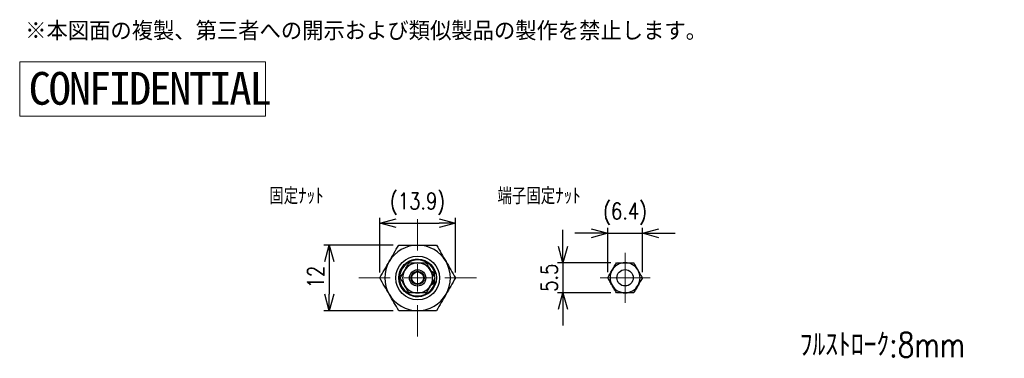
# Model space of a CAD drawing. Header units: millimetres. Extents: x 9 to 189, y 17 to 201.
# Tile 6 of 6: x 9 to 189, y 139 to 201. Entities that reach past the tile are written whole.
import ezdxf

# ---------------------------------------------------------------- set-up
doc = ezdxf.new("R2010")
doc.units = ezdxf.units.MM
doc.linetypes.add('CENTER2', pattern=[28.575, 19.05, -3.175, 3.175, -3.175])
doc.layers.get('Defpoints').update_dxf_attribs({"color": 8, "lineweight": 0})
for name, color, linetype, lineweight in [('01 Object', 7, 'Continuous', 30), ('02 Center', 150, 'CENTER2', 15), ('17 Rivision', 1, 'Continuous', 15)]:
    doc.layers.add(name, color=color, linetype=linetype, lineweight=lineweight)
doc.styles.add('GT_Dimension', font='simplex.shx', dxfattribs={"width": 0.8, "bigfont": 'bigfont.shx'})
doc.styles.add('GT_Notes', font='txt')
doc.dimstyles.new('GT_DIMSTYLE$0', dxfattribs={"dimscale": 0, "dimtxt": 3, "dimasz": 3, "dimexe": 1, "dimexo": 1, "dimgap": 1, "dimtad": 1, "dimdec": 3, "dimdsep": 46, "dimtxsty": 'GT_Dimension', "dimblk": 'OPEN30', "dimcen": -5, "dimclrd": 256, "dimclre": 256, "dimclrt": 256, "dimazin": 2, "dimtfac": 1, "dimtdec": 3, "dimtmove": 0, "dimatfit": 3, "dimldrblk": 'OPEN30', "dimfxl": 1, "dimtolj": 1, "dimtzin": 0, "dimlwd": -1, "dimlwe": -1, "dimarcsym": 0})

# ---------------------------------------------------------------- blocks, each defined once
blk = doc.blocks.new('CONFIDENTIAL')
at = {"layer": '17 Rivision'}
blk.add_lwpolyline([(0, 10), (45, 10), (45, 0), (0, 0)], close=True, dxfattribs=at)
at = {"layer": '17 Rivision', "insert": (1.63, 8.12), "char_height": 6, "attachment_point": 1, "style": 'GT_Notes'}
blk.add_mtext_dynamic_manual_height_columns('{\\T0.9;CONFIDENTIAL}', width=47.9309, gutter_width=15, heights=[7.69], dxfattribs=at)
blk = doc.blocks.new('_Open30')
at = {"color": 0, "linetype": 'ByBlock', "lineweight": -2}
for p, q in [((-1, 0.268), (0, 0)), ((0, 0), (-1, -0.268)), ((0, 0), (-1, 0))]:
    blk.add_line(p, q, dxfattribs=at)
blk = doc.blocks.new('*D20')
at = {"transparency": 16777216}
for p, q in [((75.04, 154.25), (75.04, 164.26)), ((88.89, 154.25), (88.89, 164.26)), ((78.04, 163.26), (85.89, 163.26))]:
    blk.add_line(p, q, dxfattribs=at)
at = {"layer": 'Defpoints', "color": 0, "transparency": 16777216}
for p in [(88.89, 163.26), (75.04, 153.25), (88.89, 153.25)]:
    blk.add_point(p, dxfattribs=at)
at = {"transparency": 16777216, "xscale": 3, "yscale": 3, "zscale": 3, "rotation": 180}
blk.add_blockref('_Open30', (75.04, 163.26), dxfattribs=at)
at = {"transparency": 16777216, "xscale": 3, "yscale": 3, "zscale": 3}
blk.add_blockref('_Open30', (88.89, 163.26), dxfattribs=at)
at = {"transparency": 16777216, "insert": (81.96, 168.83), "char_height": 3, "attachment_point": 2, "style": 'GT_Dimension'}
blk.add_mtext('\\A1;(13.9)', dxfattribs=at)
blk = doc.blocks.new('*D21')
at = {"transparency": 16777216}
for p, q in [((77.5, 159.25), (64.8, 159.25)), ((65.8, 156.25), (65.8, 150.25)), ((77.5, 147.25), (64.8, 147.25))]:
    blk.add_line(p, q, dxfattribs=at)
at = {"layer": 'Defpoints', "color": 0, "transparency": 16777216}
for p in [(78.5, 159.25), (65.8, 147.25), (78.5, 147.25)]:
    blk.add_point(p, dxfattribs=at)
at = {"transparency": 16777216, "xscale": 3, "yscale": 3, "zscale": 3}
for p, rotation in [((65.8, 159.25), 90), ((65.8, 147.25), 270)]:
    blk.add_blockref('_Open30', p, dxfattribs=dict(at, rotation=rotation))
at = {"transparency": 16777216, "insert": (61.8, 153.42), "char_height": 3, "attachment_point": 2, "rotation": 90, "style": 'GT_Dimension'}
blk.add_mtext('\\A1;12', dxfattribs=at)
blk = doc.blocks.new('SW_CENTERMARKSYMBOL_1')
at = {"color": 0, "linetype": 'Continuous', "lineweight": 0}
for p, q in [((0, 5), (0, 10.75)), ((0, 0), (0, 2.5)), ((-5, 0), (-10.75, 0)), ((0, 0), (-2.5, 0)), ((0, 0), (0, -2.5)), ((0, 0), (2.5, 0)), ((5, 0), (10.75, 0)), ((0, -5), (0, -10.75))]:
    blk.add_line(p, q, dxfattribs=at)
blk = doc.blocks.new('*D22')
at = {"transparency": 16777216}
for p, q in [((108.57, 159.03), (108.57, 162.03)), ((117.35, 156.03), (107.57, 156.03)), ((108.57, 156.03), (108.57, 150.53)), ((117.35, 150.53), (107.57, 150.53)), ((108.57, 147.53), (108.57, 144.53))]:
    blk.add_line(p, q, dxfattribs=at)
at = {"layer": 'Defpoints', "color": 0, "transparency": 16777216}
for p in [(118.35, 156.03), (108.57, 150.53), (118.35, 150.53)]:
    blk.add_point(p, dxfattribs=at)
at = {"transparency": 16777216, "xscale": 3, "yscale": 3, "zscale": 3}
for p, rotation in [((108.57, 156.03), 270), ((108.57, 150.53), 90)]:
    blk.add_blockref('_Open30', p, dxfattribs=dict(at, rotation=rotation))
at = {"transparency": 16777216, "insert": (104.57, 153.28), "char_height": 3, "attachment_point": 2, "rotation": 90, "style": 'GT_Dimension'}
blk.add_mtext('\\A1;5.5', dxfattribs=at)
blk = doc.blocks.new('*D23')
at = {"transparency": 16777216}
for p, q in [((116.76, 154.28), (116.76, 162.42)), ((123.12, 154.28), (123.12, 162.42)), ((113.76, 161.42), (110.76, 161.42)), ((116.76, 161.42), (123.12, 161.42)), ((126.12, 161.42), (129.12, 161.42))]:
    blk.add_line(p, q, dxfattribs=at)
at = {"layer": 'Defpoints', "color": 0, "transparency": 16777216}
for p in [(123.12, 161.42), (116.76, 153.28), (123.12, 153.28)]:
    blk.add_point(p, dxfattribs=at)
at = {"transparency": 16777216, "xscale": 3, "yscale": 3, "zscale": 3}
blk.add_blockref('_Open30', (116.76, 161.42), dxfattribs=at)
at = {"transparency": 16777216, "xscale": 3, "yscale": 3, "zscale": 3, "rotation": 180}
blk.add_blockref('_Open30', (123.12, 161.42), dxfattribs=at)
at = {"transparency": 16777216, "insert": (119.94, 166.99), "char_height": 3, "attachment_point": 2, "style": 'GT_Dimension'}
blk.add_mtext('\\A1;(6.4)', dxfattribs=at)
blk = doc.blocks.new('SW_CENTERMARKSYMBOL_2')
at = {"color": 0, "linetype": 'Continuous', "lineweight": 0}
for p, q in [((0, 2.5), (0, 4.567)), ((0, 0), (0, 2.5)), ((-2.5, 0), (-4.567, 0)), ((0, 0), (-2.5, 0)), ((0, 0), (0, -2.5)), ((0, 0), (2.5, 0)), ((2.5, 0), (4.567, 0)), ((0, -2.5), (0, -4.567))]:
    blk.add_line(p, q, dxfattribs=at)

msp = doc.modelspace()

# ---------------------------------------------------------------- linework, layer by layer
for p, q in [((84.378, 154.5696), (85.1463, 154.126)), ((85.0963, 154.0394), (84.478, 154.3964)), ((84.5332, 154.3645), (84.5594, 154.302)), ((85.0963, 154.0394), (85.1463, 154.126)), ((85.2427, 154.1526), (85.1463, 154.126)), ((85.1463, 152.3725), (84.378, 151.9289)), ((84.478, 152.1021), (85.0963, 152.4591)), ((85.1463, 152.3725), (85.0963, 152.4591)), ((85.2427, 152.3459), (85.1463, 152.3725))]:
    msp.add_line(p, q)
for centre, radius in [((81.9649, 153.2492), 4), ((81.9649, 153.2492), 3.4455), ((81.9649, 153.2492), 1.5), ((81.9649, 153.2492), 1.2195), ((81.9649, 153.2492), 1.1), ((119.9399, 153.2763), 1.5)]:
    msp.add_circle(centre, radius)
for centre, radius, start, end in [((81.9649, 153.2492), 6, 90, 150), ((81.9649, 153.2492), 6, 30, 90), ((81.9649, 153.2492), 6, 150, 210), ((81.9649, 153.2492), 3.4, 15.407766, 344.592234), ((81.9649, 153.2492), 3.3, 15.407766, 344.592234), ((81.9649, 153.2492), 2.75, 90, 150), ((81.9649, 153.2492), 2.75, 30, 90), ((81.9649, 153.2492), 6, 330, 30), ((119.9399, 153.2763), 2.75, 90, 150), ((119.9399, 153.2763), 2.75, 30, 90), ((81.9649, 153.2492), 2.75, 150, 210), ((81.9649, 153.2492), 2.75, 330, 30), ((81.9649, 153.2492), 3.134, 2.223517, 15.884514), ((85.1463, 154.126), 0.1, 240, 15.407766), ((119.9399, 153.2763), 2.75, 150, 210), ((119.9399, 153.2763), 2.75, 330, 30), ((81.9649, 153.2492), 2.75, 210, 270), ((81.9649, 153.2492), 2.75, 270, 330), ((81.9649, 153.2492), 3.134, 344.115486, 358.155283), ((85.1463, 152.3725), 0.1, 344.592234, 120), ((119.9399, 153.2763), 2.75, 210, 270), ((119.9399, 153.2763), 2.75, 270, 330), ((81.9649, 153.2492), 6, 210, 270), ((81.9649, 153.2492), 6, 270, 330)]:
    msp.add_arc(centre, radius, start, end)
for points, knots in [([(76.7687, 156.2492), (77.0575, 156.7495), (77.6358, 157.7511), (78.2122, 158.7495), (78.5008, 159.2492)], [0, 0, 0, 0, 0.49947451, 1, 1, 1, 1]), ([(78.5008, 159.2492), (79.0767, 159.2492), (80.2296, 159.2492), (81.3861, 159.2492), (81.9649, 159.2492)], [0, 0, 0, 0, 0.49954687, 1, 1, 1, 1]), ([(81.9649, 159.2492), (82.4085, 159.2492), (83.2964, 159.2492), (84.4512, 159.2492), (85.1614, 159.2492), (85.429, 159.2492)], [0, 0, 0, 0, 0.3836419, 0.76780001, 1, 1, 1, 1]), ([(85.429, 159.2492), (85.7169, 158.7505), (86.2934, 157.7521), (86.8716, 156.7505), (87.161, 156.2492)], [0, 0, 0, 0, 0.49954687, 1, 1, 1, 1]), ([(75.0367, 153.2492), (75.3246, 153.748), (75.9011, 154.7464), (76.4793, 155.748), (76.7687, 156.2492)], [0, 0, 0, 0, 0.49954687, 1, 1, 1, 1]), ([(79.5833, 154.6242), (79.6021, 154.6568), (79.7446, 154.9036), (80.0133, 155.369), (80.2551, 155.7879), (80.3772, 155.9992)], [0, 0, 0, 0, 0.07001251, 0.53074443, 1, 1, 1, 1]), ([(80.3772, 155.9992), (80.5001, 155.9992), (80.8193, 155.9992), (81.3488, 155.9992), (81.7587, 155.9992), (81.9649, 155.9992)], [0, 0, 0, 0, 0.23722593, 0.6162171, 1, 1, 1, 1]), ([(81.9649, 155.9992), (82.1005, 155.9992), (82.4359, 155.9992), (82.9692, 155.9992), (83.3574, 155.9992), (83.5526, 155.9992)], [0, 0, 0, 0, 0.25252914, 0.6242902, 1, 1, 1, 1]), ([(83.5526, 155.9992), (83.6815, 155.7759), (83.9417, 155.3252), (84.2107, 154.8593), (84.3464, 154.6242)], [0, 0, 0, 0, 0.495457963, 1, 1, 1, 1]), ([(87.161, 156.2492), (87.4498, 155.749), (88.0281, 154.7474), (88.6045, 153.749), (88.8931, 153.2492)], [0, 0, 0, 0, 0.49947451, 1, 1, 1, 1]), ([(117.5584, 154.6513), (117.6931, 154.8846), (117.8277, 155.1177), (118.0921, 155.5756), (118.2227, 155.8019), (118.3522, 156.0263)], [0, 0, 0, 0, 0.5, 0.5, 1, 1, 1, 1]), ([(119.9399, 156.0263), (120.2094, 156.0263), (120.4786, 156.0263), (121.0073, 156.0263), (121.2686, 156.0263), (121.5277, 156.0263)], [0, 0, 0, 0, 0.5, 0.5, 1, 1, 1, 1]), ([(122.3215, 154.6513), (122.1872, 154.8839), (122.0511, 155.1196), (121.7861, 155.5787), (121.656, 155.8039), (121.5277, 156.0263)], [0, 0, 0, 0, 0.5, 0.5, 1, 1, 1, 1]), ([(76.7687, 150.2492), (76.4799, 150.7495), (75.9016, 151.7511), (75.3252, 152.7495), (75.0367, 153.2492)], [0, 0, 0, 0, 0.49947451, 1, 1, 1, 1]), ([(78.7894, 153.2492), (78.9184, 153.4725), (79.1786, 153.9233), (79.4476, 154.3892), (79.5833, 154.6242)], [0, 0, 0, 0, 0.49545796, 1, 1, 1, 1]), ([(79.5833, 151.8742), (79.5645, 151.9068), (79.422, 152.1536), (79.1533, 152.619), (78.9115, 153.0379), (78.7894, 153.2492)], [0, 0, 0, 0, 0.07001251, 0.53074443, 1, 1, 1, 1]), ([(84.3464, 154.6242), (84.3652, 154.5917), (84.5077, 154.3449), (84.7764, 153.8795), (85.0183, 153.4606), (85.1403, 153.2492)], [0, 0, 0, 0, 0.07001251, 0.53074443, 1, 1, 1, 1]), ([(85.1403, 153.2492), (85.0114, 153.0259), (84.7512, 152.5752), (84.4822, 152.1093), (84.3464, 151.8742)], [0, 0, 0, 0, 0.49545796, 1, 1, 1, 1]), ([(88.8931, 153.2492), (88.6051, 152.7505), (88.0287, 151.7521), (87.4504, 150.7505), (87.161, 150.2492)], [0, 0, 0, 0, 0.49954687, 1, 1, 1, 1]), ([(117.5584, 151.9013), (117.4241, 152.1339), (117.288, 152.3696), (117.0229, 152.8287), (116.8929, 153.0539), (116.7645, 153.2763)], [0, 0, 0, 0, 0.5, 0.5, 1, 1, 1, 1]), ([(123.1154, 153.2763), (122.9862, 153.5), (122.854, 153.729), (122.589, 154.1879), (122.4557, 154.4188), (122.3215, 154.6513)], [0, 0, 0, 0, 0.5, 0.5, 1, 1, 1, 1]), ([(80.3772, 150.4992), (80.2482, 150.7225), (79.988, 151.1733), (79.719, 151.6392), (79.5833, 151.8742)], [0, 0, 0, 0, 0.49545796, 1, 1, 1, 1]), ([(84.3464, 151.8742), (84.3276, 151.8417), (84.1852, 151.5949), (83.9165, 151.1295), (83.6746, 150.7106), (83.5526, 150.4992)], [0, 0, 0, 0, 0.07001251, 0.53074443, 1, 1, 1, 1]), ([(118.3522, 150.5263), (118.2231, 150.75), (118.0908, 150.979), (117.8259, 151.4379), (117.6926, 151.6688), (117.5584, 151.9013)], [0, 0, 0, 0, 0.5, 0.5, 1, 1, 1, 1]), ([(122.3215, 151.9013), (122.1868, 151.6679), (122.0522, 151.4348), (121.7878, 150.9769), (121.6572, 150.7506), (121.5277, 150.5263)], [0, 0, 0, 0, 0.5, 0.5, 1, 1, 1, 1]), ([(78.5008, 147.2492), (78.2128, 147.748), (77.6364, 148.7464), (77.0581, 149.748), (76.7687, 150.2492)], [0, 0, 0, 0, 0.49954687, 1, 1, 1, 1]), ([(81.9649, 150.4992), (81.7614, 150.4992), (81.3515, 150.4992), (80.822, 150.4992), (80.5001, 150.4992), (80.3772, 150.4992)], [0, 0, 0, 0, 0.37869, 0.76277455, 1, 1, 1, 1]), ([(83.5526, 150.4992), (83.3593, 150.4992), (82.9711, 150.4992), (82.4378, 150.4992), (82.1005, 150.4992), (81.9649, 150.4992)], [0, 0, 0, 0, 0.37207283, 0.74747048, 1, 1, 1, 1]), ([(87.161, 150.2492), (86.8722, 149.749), (86.2939, 148.7474), (85.7175, 147.749), (85.429, 147.2492)], [0, 0, 0, 0, 0.49947451, 1, 1, 1, 1]), ([(119.9399, 150.5263), (119.6705, 150.5263), (119.4013, 150.5263), (118.8726, 150.5263), (118.6113, 150.5263), (118.3522, 150.5263)], [0, 0, 0, 0, 0.5, 0.5, 1, 1, 1, 1]), ([(81.9649, 147.2492), (81.3872, 147.2492), (80.2307, 147.2492), (79.0778, 147.2492), (78.5008, 147.2492)], [0, 0, 0, 0, 0.49947451, 1, 1, 1, 1]), ([(85.429, 147.2492), (85.1614, 147.2492), (84.4517, 147.2492), (83.2969, 147.2492), (82.4091, 147.2492), (81.9649, 147.2492)], [0, 0, 0, 0, 0.2322, 0.61586471, 1, 1, 1, 1])]:
    msp.add_open_spline(points, degree=3, knots=knots)
for points in [[(118.3522, 156.0263), (118.8717, 156.0263), (119.3989, 156.0263), (119.9399, 156.0263)], [(116.7645, 153.2763), (117.0242, 153.7261), (117.2879, 154.1827), (117.5584, 154.6513)], [(123.1154, 153.2763), (122.8556, 152.8264), (122.592, 152.3698), (122.3215, 151.9013)], [(121.5277, 150.5263), (121.0082, 150.5263), (120.4809, 150.5263), (119.9399, 150.5263)]]:
    msp.add_open_spline(points, degree=3)

# ---------------------------------------------------------------- block references
at = {"layer": '01 Object', "lineweight": 0}
msp.add_blockref('CONFIDENTIAL', (9.1303, 182.8434), dxfattribs=at)
at = {"layer": '02 Center'}
for name, p in [('SW_CENTERMARKSYMBOL_1', (81.9649, 153.2492)), ('SW_CENTERMARKSYMBOL_2', (119.9399, 153.2763))]:
    msp.add_blockref(name, p, dxfattribs=at)

# ---------------------------------------------------------------- texts
at = {"attachment_point": 1, "style": 'GT_Dimension'}
for s, insert, char_height in [('固定ﾅｯﾄ', (54.8172, 169.7436), 3), ('端子固定ﾅｯﾄ', (96.5893, 169.7436), 3), ('ﾌﾙｽﾄﾛｰｸ:8mm', (151.9003, 143.265), 4.5)]:
    msp.add_mtext(s, dxfattribs=dict(at, insert=insert, char_height=char_height))
at = {"layer": '17 Rivision', "color": 1, "insert": (10.1318, 200.0802), "char_height": 3, "attachment_point": 1, "style": 'GT_Notes'}
msp.add_mtext_dynamic_manual_height_columns('※本図面の複製、第三者への開示および類似製品の製作を禁止します。', width=133.065013, gutter_width=15, heights=[3.4431], dxfattribs=at)

# ---------------------------------------------------------------- dimensions: what is measured, and where the dimension line sits
dim = msp.add_linear_dim(base=(88.8931, 163.2589), p1=(75.0367, 153.2492), p2=(88.8931, 153.2492), text='(<>)', dimstyle='GT_DIMSTYLE$0', override={"dimscale": 1, "dimdec": 1})
dim.commit()
dim.dimension.update_dxf_attribs({"geometry": '*D20', "text_midpoint": (81.9649, 163.2589), "dimtype": 160})
dim = msp.add_linear_dim(base=(123.1154, 161.4235), p1=(116.7645, 153.2763), p2=(123.1154, 153.2763), angle=0, text='(<>)', dimstyle='GT_DIMSTYLE$0', override={"dimscale": 1, "dimdec": 1})
dim.commit()
dim.dimension.update_dxf_attribs({"geometry": '*D23', "text_midpoint": (119.9399, 161.4235), "dimtype": 160})
for base, p1, p2, picture, middle in [((108.5672, 150.5263), (118.3522, 156.0263), (118.3522, 150.5263), '*D22', (108.5672, 153.2763)), ((65.7954, 147.2492), (78.5008, 159.2492), (78.5008, 147.2492), '*D21', (65.7954, 153.4203))]:
    dim = msp.add_linear_dim(base=base, p1=p1, p2=p2, angle=90, dimstyle='GT_DIMSTYLE$0', override={"dimscale": 1})
    dim.commit()
    dim.dimension.update_dxf_attribs({"geometry": picture, "text_midpoint": middle, "dimtype": 160})

doc.saveas('drawing.dxf')
